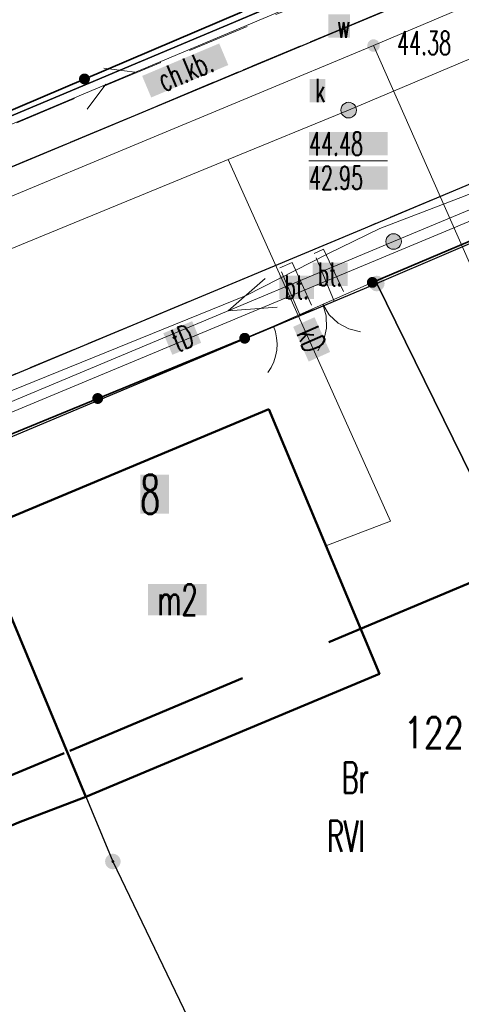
# Model space of a CAD drawing. Header units: millimetres. Extents: x 5507581 to 5508583, y 5765457 to 5766184.
# Tile 28 of 59: x 5508033 to 5508047, y 5765717 to 5765748. Entities that reach past the tile are written whole.
import ezdxf
from ezdxf.enums import TextEntityAlignment as Align

# ---------------------------------------------------------------- set-up
doc = ezdxf.new("R2010")
doc.units = ezdxf.units.MM
for name, pattern in [('PRZER1-1', [2, 1, -1]), ('PRZER2-1', [3, 2, -1]), ('PRZER3-1', [2, 1.5, -0.5]), ('Przerywana 42 __ __ __ __ __ __ __ __ __ __', [3, 2, -1])]:
    doc.linetypes.add(name, pattern=pattern)
doc.layers.get('0').update_dxf_attribs({"lineweight": 18})
for name, color, linetype, lineweight in [('EGDE', 122, 'Continuous', 18), ('EGDE_O', 7, 'Continuous', 18), ('EGPG', 7, 'Continuous', 18), ('GEPADR_O', 7, 'Continuous', 18), ('GUPPRZ_O', 7, 'Continuous', 18), ('OTBU', 7, 'Continuous', 50), ('OTBU_O', 7, 'Continuous', 50), ('OTKC', 7, 'Continuous', 30), ('OTKC_O', 7, 'Continuous', 18), ('OTKJ', 7, 'Continuous', 30), ('OTKK', 7, 'Continuous', 30), ('OTKU', 7, 'Continuous', 18), ('OTKU_O', 7, 'Continuous', 18), ('OTOB', 7, 'Continuous', 18), ('OTOF', 7, 'Continuous', 18), ('OTOO', 7, 'Continuous', 35), ('SUPP', 7, 'Continuous', 18), ('ZAKRES', 24, 'Przerywana 42 __ __ __ __ __ __ __ __ __ __', 50)]:
    doc.layers.add(name, color=color, linetype=linetype, lineweight=lineweight)
for name, color, linetype, lineweight, true_color in [('EGKK', 7, 'Continuous', 18, 0x24bc24), ('EGKK_O', 7, 'Continuous', 18, 0x24bc24), ('EGUG', 7, 'Continuous', 18, 0x008000), ('EGUG_O', 7, 'Continuous', 18, 0x008000), ('SUEP', 1, 'Continuous', 18, 0xff0000), ('SUGP', 7, 'Continuous', 18, 0xbfbf00), ('SUKP', 7, 'Continuous', 18, 0x803300), ('SUKP_O', 7, 'Continuous', 18, 0x803300), ('SUKS', 7, 'Continuous', 18, 0x803300), ('SUKS_O', 7, 'Continuous', 18, 0x803300), ('SUTP', 7, 'Continuous', 18, 0xff9100), ('SUTP_O', 7, 'Continuous', 18, 0xff9100), ('SUWP', 5, 'Continuous', 18, 0x0000ff), ('SUWW', 5, 'Continuous', 18, 0x0000ff), ('SUWW_O', 5, 'Continuous', 18, 0x0000ff)]:
    doc.layers.add(name, color=color, linetype=linetype, lineweight=lineweight, true_color=true_color)
doc.styles.add('opisy', font='romans.shx', dxfattribs={"width": 0.6})

# ---------------------------------------------------------------- blocks, each defined once
blk = doc.blocks.new('D_SUEP1')
at = {"color": 0}
blk.add_lwpolyline([(-0.75, -0.5), (0.75, 0), (-0.75, 0.5)], dxfattribs=at)
blk = doc.blocks.new('D_SUTP1')
at = {"color": 0}
for points in [[(0.9325, 0), (0.0675, 0.5)], [(-0.0675, 0), (-0.9325, -0.5)]]:
    blk.add_lwpolyline(points, dxfattribs=at)
blk = doc.blocks.new('D_GUPKSD1_1')
at = {"true_color": 0xffffff}
blk.add_hatch(color=7, dxfattribs=at).paths.add_polyline_path([(-0.25, 0), (-0.241481, -0.064705), (-0.216506, -0.125), (-0.176777, -0.176777), (-0.125, -0.216506), (-0.064705, -0.241481), (0, -0.25), (0.064705, -0.241481), (0.125, -0.216506), (0.176777, -0.176777), (0.216506, -0.125), (0.241481, -0.064705), (0.25, 0), (0.241481, 0.064705), (0.216506, 0.125), (0.176777, 0.176777), (0.125, 0.216506), (0.064705, 0.241481), (0, 0.25), (-0.064705, 0.241481), (-0.125, 0.216506), (-0.176777, 0.176777), (-0.216506, 0.125), (-0.241481, 0.064705)])
at = {"color": 0}
blk.add_lwpolyline([(0, 0.25), (0.064705, 0.241481), (0.125, 0.216506), (0.176777, 0.176777), (0.216506, 0.125), (0.241481, 0.064705), (0.25, 0), (0.241481, -0.064705), (0.216506, -0.125), (0.176777, -0.176777), (0.125, -0.216506), (0.064705, -0.241481), (0, -0.25), (-0.064705, -0.241481), (-0.125, -0.216506), (-0.176777, -0.176777), (-0.216506, -0.125), (-0.241481, -0.064705), (-0.25, 0), (-0.241481, 0.064705), (-0.216506, 0.125), (-0.176777, 0.176777), (-0.125, 0.216506), (-0.064705, 0.241481)], close=True, dxfattribs=at)
blk = doc.blocks.new('D_GUPWZA1')
blk.add_hatch(color=0).paths.add_polyline_path([(-0.2, 0), (-0.193185, -0.051764), (-0.173205, -0.1), (-0.141421, -0.141421), (-0.1, -0.173205), (-0.051764, -0.193185), (0, -0.2), (0.051764, -0.193185), (0.1, -0.173205), (0.141421, -0.141421), (0.173205, -0.1), (0.193185, -0.051764), (0.2, 0), (0.193185, 0.051764), (0.173205, 0.1), (0.141421, 0.141421), (0.1, 0.173205), (0.051764, 0.193185), (0, 0.2), (-0.051764, 0.193185), (-0.1, 0.173205), (-0.141421, 0.141421), (-0.173205, 0.1), (-0.193185, 0.051764)])
blk = doc.blocks.new('D_GUPISN1')
at = {"true_color": 0xffffff}
blk.add_hatch(color=7, dxfattribs=at).paths.add_polyline_path([(-0.25, 0), (-0.241481, -0.064705), (-0.216506, -0.125), (-0.176777, -0.176777), (-0.125, -0.216506), (-0.064705, -0.241481), (0, -0.25), (0.064705, -0.241481), (0.125, -0.216506), (0.176777, -0.176777), (0.216506, -0.125), (0.241481, -0.064705), (0.25, 0), (0.241481, 0.064705), (0.216506, 0.125), (0.176777, 0.176777), (0.125, 0.216506), (0.064705, 0.241481), (0, 0.25), (-0.064705, 0.241481), (-0.125, 0.216506), (-0.176777, 0.176777), (-0.216506, 0.125), (-0.241481, 0.064705)])
at = {"color": 0}
blk.add_lwpolyline([(0, 0.25), (0.064705, 0.241481), (0.125, 0.216506), (0.176777, 0.176777), (0.216506, 0.125), (0.241481, 0.064705), (0.25, 0), (0.241481, -0.064705), (0.216506, -0.125), (0.176777, -0.176777), (0.125, -0.216506), (0.064705, -0.241481), (0, -0.25), (-0.064705, -0.241481), (-0.125, -0.216506), (-0.176777, -0.176777), (-0.216506, -0.125), (-0.241481, -0.064705), (-0.25, 0), (-0.241481, 0.064705), (-0.216506, 0.125), (-0.176777, 0.176777), (-0.125, 0.216506), (-0.064705, 0.241481)], close=True, dxfattribs=at)
blk = doc.blocks.new('D_KOLO')
blk.add_hatch(color=0).paths.add_polyline_path([(-0.175, 0), (-0.169037, -0.045293), (-0.151554, -0.0875), (-0.123744, -0.123744), (-0.0875, -0.151554), (-0.045293, -0.169037), (0, -0.175), (0.045293, -0.169037), (0.0875, -0.151554), (0.123744, -0.123744), (0.151554, -0.0875), (0.169037, -0.045293), (0.175, 0), (0.169037, 0.045293), (0.151554, 0.0875), (0.123744, 0.123744), (0.0875, 0.151554), (0.045293, 0.169037), (0, 0.175), (-0.045293, 0.169037), (-0.0875, 0.151554), (-0.123744, 0.123744), (-0.151554, 0.0875), (-0.169037, 0.045293)])
blk = doc.blocks.new('D_GSLKOG1')
blk.add_hatch(color=0).paths.add_polyline_path([(-0.175, 0), (-0.169037, -0.045293), (-0.151554, -0.0875), (-0.123744, -0.123744), (-0.0875, -0.151554), (-0.045293, -0.169037), (0, -0.175), (0.045293, -0.169037), (0.0875, -0.151554), (0.123744, -0.123744), (0.151554, -0.0875), (0.169037, -0.045293), (0.175, 0), (0.169037, 0.045293), (0.151554, 0.0875), (0.123744, 0.123744), (0.0875, 0.151554), (0.045293, 0.169037), (0, 0.175), (-0.045293, 0.169037), (-0.0875, 0.151554), (-0.123744, 0.123744), (-0.151554, 0.0875), (-0.169037, 0.045293)])
blk = doc.blocks.new('D_GSLKFU1')
at = {"color": 0}
blk.add_lwpolyline([(0, 0), (-0.012833, -0.195789), (-0.051111, -0.388229), (-0.114181, -0.574025), (-0.200962, -0.75), (-0.30997, -0.913142), (-0.43934, -1.06066), (-0.586858, -1.19003), (-0.75, -1.299038)], dxfattribs=at)
blk = doc.blocks.new('D_GSLKBR1')
at = {"color": 0}
for points in [[(1.299038, 0.75), (1.06066, 0.43934), (0.75, 0.200962), (0.388229, 0.051111), (0, 0)], [(0, 0), (0.388229, -0.051111), (0.75, -0.200962), (1.06066, -0.43934), (1.299038, -0.75)]]:
    blk.add_lwpolyline(points, dxfattribs=at)
blk = doc.blocks.new('D_GEPPGD1_2')
at = {"true_color": 0xffffff}
blk.add_hatch(color=7, dxfattribs=at).paths.add_polyline_path([(0, -0.25), (0.077254, -0.237764), (0.146946, -0.202254), (0.202254, -0.146946), (0.237764, -0.077254), (0.25, 0), (0.237764, 0.077254), (0.202254, 0.146946), (0.146946, 0.202254), (0.077254, 0.237764), (0, 0.25), (-0.077254, 0.237764), (-0.146946, 0.202254), (-0.202254, 0.146946), (-0.237764, 0.077254), (-0.25, 0), (-0.237764, -0.077254), (-0.202254, -0.146946), (-0.146946, -0.202254), (-0.077254, -0.237764)])
blk.add_hatch(color=0).paths.add_polyline_path([(0, -0.045), (0.013906, -0.042798), (0.02645, -0.036406), (0.036406, -0.02645), (0.042798, -0.013906), (0.045, 0), (0.042798, 0.013906), (0.036406, 0.02645), (0.02645, 0.036406), (0.013906, 0.042798), (0, 0.045), (-0.013906, 0.042798), (-0.02645, 0.036406), (-0.036406, 0.02645), (-0.042798, 0.013906), (-0.045, 0), (-0.042798, -0.013906), (-0.036406, -0.02645), (-0.02645, -0.036406), (-0.013906, -0.042798)])

msp = doc.modelspace()

# ---------------------------------------------------------------- hatches: boundary and pattern name
at = {"layer": 'GEPADR_O', "true_color": 0xffffff}
msp.add_hatch(color=7, dxfattribs=at).paths.add_polyline_path([(5508036.501, 5765732.376), (5508036.501, 5765733.626), (5508037.421, 5765733.626), (5508037.421, 5765732.376)], flags=0)
at = {"layer": 'GUPPRZ_O', "true_color": 0xffffff}
for points in [[(5508041.907, 5765743.859), (5508041.907, 5765744.609), (5508044.427, 5765744.609), (5508044.427, 5765743.859)], [(5508041.907, 5765742.764), (5508041.907, 5765743.514), (5508044.427, 5765743.514), (5508044.427, 5765742.764)]]:
    msp.add_hatch(color=7, dxfattribs=at).paths.add_polyline_path(points, flags=0)
at = {"layer": 'OTBU_O', "true_color": 0xffffff}
msp.add_hatch(color=7, dxfattribs=at).paths.add_polyline_path([(5508036.756, 5765729.125), (5508036.756, 5765730.125), (5508038.636, 5765730.125), (5508038.636, 5765729.125)], flags=0)
at = {"layer": 'OTKC_O', "true_color": 0xffffff}
msp.add_hatch(color=7, dxfattribs=at).paths.add_polyline_path([(5508036.563, 5765746.406), (5508039.033, 5765747.446), (5508039.324, 5765746.755), (5508036.854, 5765745.715)], flags=0)
at = {"layer": 'OTKU_O', "true_color": 0xffffff}
for points in [[(5508042.025, 5765739.675), (5508042.025, 5765740.425), (5508043.145, 5765740.425), (5508043.145, 5765739.675)], [(5508040.955, 5765739.259), (5508040.955, 5765740.009), (5508042.075, 5765740.009), (5508042.075, 5765739.259)]]:
    msp.add_hatch(color=7, dxfattribs=at).paths.add_polyline_path(points, flags=0)
at = {"layer": 'SUKP_O', "true_color": 0xffffff}
msp.add_hatch(color=7, dxfattribs=at).paths.add_polyline_path([(5508041.403, 5765738.366), (5508042.087, 5765738.674), (5508042.587, 5765737.561), (5508041.902, 5765737.253)], flags=0)
at = {"layer": 'SUKS_O', "true_color": 0xffffff}
msp.add_hatch(color=7, dxfattribs=at).paths.add_polyline_path([(5508041.93, 5765745.56), (5508041.93, 5765746.31), (5508042.43, 5765746.31), (5508042.43, 5765745.56)], flags=0)
at = {"layer": 'SUTP_O', "true_color": 0xffffff}
msp.add_hatch(color=7, dxfattribs=at).paths.add_polyline_path([(5508037.243, 5765738.162), (5508038.166, 5765738.547), (5508038.454, 5765737.855), (5508037.531, 5765737.47)], flags=0)
at = {"layer": 'SUWW_O', "true_color": 0xffffff}
msp.add_hatch(color=7, dxfattribs=at).paths.add_polyline_path([(5508042.53, 5765747.63), (5508042.53, 5765748.38), (5508043.23, 5765748.38), (5508043.23, 5765747.63)], flags=0)

# ---------------------------------------------------------------- linework, layer by layer
at = {"layer": 'EGDE', "linetype": 'Continuous', "lineweight": 30}
for points in [[(5508052.25, 5765753.495), (5508029.622, 5765743.973), (5508021.697, 5765762.377), (5508019.23, 5765768.282), (5507948.903, 5765933.26), (5507971.066, 5765935.566), (5508012.04, 5765846.568), (5508026.925, 5765812.371)], [(5508062.458, 5765747.618), (5508044.083, 5765739.754), (5508057.556, 5765712.345), (5508078.794, 5765671.78), (5508095.337, 5765681.863), (5508075.738, 5765720.775)], [(5508044.083, 5765739.754), (5508030.391, 5765734.008), (5508031.222, 5765731.796), (5508035.625, 5765721.234), (5508042.684, 5765706.551), (5508056.036, 5765681.733), (5508065.526, 5765664.093), (5508078.794, 5765671.78), (5508057.556, 5765712.345)], [(5508030.391, 5765734.008), (5508031.222, 5765731.796), (5508035.625, 5765721.234), (5508042.684, 5765706.551), (5508056.036, 5765681.733), (5508042.895, 5765674.747), (5508040.146, 5765680.306), (5508033.108, 5765694.519), (5508026.645, 5765707.194), (5508016.341, 5765728.164)]]:
    msp.add_lwpolyline(points, close=True, dxfattribs=at)
for points in [[(5507991.241, 5765727.818), (5508001.486, 5765732.084), (5508009.037, 5765735.198), (5508014.972, 5765737.665), (5508029.622, 5765743.973), (5508052.25, 5765753.495), (5508079.871, 5765765.153), (5508087.095, 5765768.109), (5508105.399, 5765776.042), (5508111.546, 5765778.853), (5508130.494, 5765787.031), (5508149.773, 5765794.725), (5508172.843, 5765804.218), (5508195.933, 5765813.67), (5508196.07, 5765813.343), (5508201.23, 5765816.1), (5508229.08, 5765827.52), (5508254.331, 5765838.068), (5508292.719, 5765853.944)], [(5508265.671, 5765832.107), (5508222.398, 5765814.258), (5508216.057, 5765811.592), (5508214.407, 5765811.114), (5508195.111, 5765802.848), (5508182.264, 5765797.312), (5508182.243, 5765797.351), (5508156.658, 5765786.781), (5508127.931, 5765774.928), (5508124.991, 5765774.031), (5508115.287, 5765770.167), (5508111.612, 5765768.592), (5508089.928, 5765759.292), (5508062.458, 5765747.618), (5508044.083, 5765739.754), (5508030.391, 5765734.008), (5508016.341, 5765728.164), (5508010.912, 5765725.859), (5508009.901, 5765725.425), (5508006.216, 5765723.86), (5507950.459, 5765701.224)]]:
    msp.add_lwpolyline(points, dxfattribs=at)
at = {"layer": 'EGKK', "color": 82, "linetype": 'PRZER3-1', "lineweight": 18, "true_color": 0x24bc24}
for points in [[(5507873.173, 5765744.089), (5507896.829, 5765688.31), (5507920.29, 5765698.171), (5507953.412, 5765712.005), (5507964.696, 5765716.775), (5507980.678, 5765723.444), (5507991.241, 5765727.818), (5508001.486, 5765732.084), (5508009.037, 5765735.198), (5508014.972, 5765737.665), (5508029.622, 5765743.973), (5508052.25, 5765753.495), (5508079.871, 5765765.153), (5508053.421, 5765823.446), (5508026.925, 5765812.371), (5508004.695, 5765802.381), (5507989.613, 5765796.951), (5507983.713, 5765795.051), (5507930.115, 5765767.827), (5507896.949, 5765753.873)], [(5508030.391, 5765734.008), (5508016.341, 5765728.164), (5508026.645, 5765707.194), (5508033.108, 5765694.519), (5508040.146, 5765680.306), (5508042.895, 5765674.747), (5508056.036, 5765681.733), (5508065.526, 5765664.093), (5508078.794, 5765671.78), (5508067.735, 5765692.902), (5508057.556, 5765712.345), (5508044.083, 5765739.754)]]:
    msp.add_lwpolyline(points, close=True, dxfattribs=at)
at = {"layer": 'EGUG', "color": 96, "linetype": 'PRZER1-1', "lineweight": 18, "true_color": 0x008000}
for points in [[(5507991.241, 5765727.818), (5508001.486, 5765732.084), (5508009.037, 5765735.198), (5508014.972, 5765737.665), (5508029.622, 5765743.973), (5508052.25, 5765753.495), (5508079.871, 5765765.153), (5508087.095, 5765768.109), (5508105.399, 5765776.042), (5508111.546, 5765778.853), (5508130.494, 5765787.031), (5508149.773, 5765794.725), (5508172.843, 5765804.218), (5508195.933, 5765813.67), (5508196.07, 5765813.343), (5508201.23, 5765816.1), (5508229.08, 5765827.52), (5508254.331, 5765838.068), (5508292.719, 5765853.944)], [(5508265.671, 5765832.107), (5508222.398, 5765814.258), (5508216.057, 5765811.592), (5508214.407, 5765811.114), (5508195.111, 5765802.848), (5508182.264, 5765797.312), (5508182.243, 5765797.351), (5508156.658, 5765786.781), (5508127.931, 5765774.928), (5508124.991, 5765774.031), (5508115.287, 5765770.167), (5508111.612, 5765768.592), (5508089.928, 5765759.292), (5508062.458, 5765747.618), (5508044.083, 5765739.754), (5508030.391, 5765734.008), (5508016.341, 5765728.164), (5508010.912, 5765725.859), (5508009.901, 5765725.425), (5508006.216, 5765723.86), (5507950.459, 5765701.224)]]:
    msp.add_lwpolyline(points, dxfattribs=at)
for points in [[(5507873.173, 5765744.089), (5507896.829, 5765688.31), (5507920.29, 5765698.171), (5507953.412, 5765712.005), (5507964.696, 5765716.775), (5507980.678, 5765723.444), (5507991.241, 5765727.818), (5508001.486, 5765732.084), (5508009.037, 5765735.198), (5508014.972, 5765737.665), (5508029.622, 5765743.973), (5508052.25, 5765753.495), (5508079.871, 5765765.153), (5508053.421, 5765823.446), (5508026.925, 5765812.371), (5508004.695, 5765802.381), (5507989.613, 5765796.951), (5507983.713, 5765795.051), (5507930.115, 5765767.827), (5507896.949, 5765753.873)], [(5508085.951, 5765700.499), (5508067.735, 5765692.902), (5508057.556, 5765712.345), (5508044.083, 5765739.754), (5508062.458, 5765747.618), (5508075.738, 5765720.775)], [(5508030.391, 5765734.008), (5508016.341, 5765728.164), (5508026.645, 5765707.194), (5508033.108, 5765694.519), (5508040.146, 5765680.306), (5508042.895, 5765674.747), (5508056.036, 5765681.733), (5508065.526, 5765664.093), (5508078.794, 5765671.78), (5508067.735, 5765692.902), (5508057.556, 5765712.345), (5508044.083, 5765739.754)]]:
    msp.add_lwpolyline(points, close=True, dxfattribs=at)
at = {"layer": 'GUPPRZ_O', "color": 36, "linetype": 'Continuous', "lineweight": 13, "true_color": 0x803300, "flags": 128}
msp.add_lwpolyline([(5508041.907, 5765743.687), (5508044.427, 5765743.687)], dxfattribs=at)
at = {"layer": 'OTBU', "color": 7, "linetype": 'Continuous', "lineweight": 50}
for points in [[(5508040.624, 5765735.723), (5508031.222, 5765731.796), (5508034.758, 5765723.305), (5508037.155, 5765724.31), (5508044.17, 5765727.252)], [(5508031.222, 5765731.796), (5508022.077, 5765727.975), (5508025.722, 5765719.516), (5508032.596, 5765722.485), (5508034.758, 5765723.305)]]:
    msp.add_lwpolyline(points, close=True, dxfattribs=at)
at = {"layer": 'OTKC', "color": 7, "linetype": 'PRZER2-1', "lineweight": 18}
msp.add_lwpolyline([(5507995.83, 5765729.51), (5508005.56, 5765733.58), (5508024.85, 5765741.63), (5508029.78, 5765743.75), (5508040.93, 5765748.41), (5508060.57, 5765756.6), (5508077.23, 5765763.49), (5508077.3, 5765764.03), (5508078.42, 5765764.46), (5508078.7, 5765764.16), (5508080.12, 5765764.73), (5508080.08, 5765763.86), (5508079.84, 5765763.41), (5508079.48, 5765763.19), (5508061.02, 5765755.46), (5508025.34, 5765740.56), (5508016.48, 5765736.83), (5507996.1, 5765728.3)], close=True, dxfattribs=at)
at = {"layer": 'OTKJ', "color": 7, "linetype": 'PRZER3-1', "lineweight": 18}
for points in [[(5507853.7, 5765668.76), (5507862.61, 5765672.51), (5507873.88, 5765677.29), (5507897.57, 5765687.16), (5507910.58, 5765692.59), (5507929.1, 5765700.35), (5507945.35, 5765707.13), (5507965.18, 5765715.4), (5507983.24, 5765722.91), (5507991.12, 5765726.17), (5507996.1, 5765728.3), (5508025.34, 5765740.56), (5508061.02, 5765755.46), (5508079.48, 5765763.19), (5508079.84, 5765763.41), (5508080.08, 5765763.86), (5508080.12, 5765764.73), (5508080.08, 5765765.18), (5508080.94, 5765766.8)], [(5508092.91, 5765762.2), (5508089.02, 5765760.54), (5508084.47, 5765758.63), (5508076.49, 5765755.24), (5508066.4, 5765751.08), (5508061.47, 5765749.02), (5508056.96, 5765747.1), (5508043.59, 5765741.49), (5508029.84, 5765735.75), (5508020.51, 5765731.89), (5508018.48, 5765731.05), (5508015.8, 5765729.92), (5508009.92, 5765727.45), (5507993.55, 5765720.6), (5507986.07, 5765717.53)]]:
    msp.add_lwpolyline(points, dxfattribs=at)
at = {"layer": 'OTKK', "color": 7, "linetype": 'Continuous'}
for points in [[(5507996.1, 5765728.3), (5508016.48, 5765736.83), (5508025.34, 5765740.56), (5508061.02, 5765755.46), (5508079.48, 5765763.19), (5508079.84, 5765763.41), (5508080.08, 5765763.86), (5508080.12, 5765764.73), (5508080.08, 5765765.18)], [(5507986.07, 5765717.53), (5507993.55, 5765720.6), (5508009.92, 5765727.45), (5508015.8, 5765729.92), (5508018.48, 5765731.05), (5508020.51, 5765731.89), (5508029.84, 5765735.75), (5508043.59, 5765741.49), (5508056.96, 5765747.1), (5508061.47, 5765749.02), (5508066.4, 5765751.08), (5508076.49, 5765755.24), (5508084.47, 5765758.63), (5508089.02, 5765760.54), (5508092.91, 5765762.2)]]:
    msp.add_lwpolyline(points, dxfattribs=at)
at = {"layer": 'OTKU', "color": 7, "linetype": 'PRZER3-1', "lineweight": 18}
for points in [[(5508042.08, 5765740.72), (5508042.38, 5765740.86), (5508043.09, 5765739.35), (5508042.72, 5765739.19)], [(5508040.98, 5765740.26), (5508041.37, 5765740.43), (5508042.05, 5765738.92), (5508041.62, 5765738.75)]]:
    msp.add_lwpolyline(points, close=True, dxfattribs=at)
at = {"layer": 'OTOB', "color": 7, "linetype": 'Continuous', "lineweight": 18}
msp.add_lwpolyline([(5508040.77, 5765738.39), (5508043.94, 5765739.79)], dxfattribs=at)
at = {"layer": 'OTOF', "color": 7, "linetype": 'Continuous', "lineweight": 18}
msp.add_lwpolyline([(5508039.85, 5765738), (5508040.77, 5765738.39)], dxfattribs=at)
at = {"layer": 'OTOO', "color": 7, "linetype": 'Continuous', "lineweight": 35}
for points in [[(5508039.77, 5765748.46), (5508029.66, 5765744.16)], [(5508043.94, 5765739.79), (5508052.26, 5765743.31), (5508057.63, 5765745.55)], [(5508021.25, 5765730.3), (5508030.43, 5765734.14), (5508039.85, 5765738)]]:
    msp.add_lwpolyline(points, dxfattribs=at)
at = {"layer": 'SUEP', "color": 1, "linetype": 'Continuous', "lineweight": 18, "true_color": 0xff0000}
msp.add_lwpolyline([(5507846.17, 5765657.54), (5507883.36, 5765673.2), (5507921.68, 5765689.34), (5507957.37, 5765704.46), (5507992.79, 5765719.42), (5508014.23, 5765728.37), (5508044.62, 5765741.1), (5508066.97, 5765750.43), (5508090.8, 5765760.33)], dxfattribs=at)
at = {"layer": 'SUGP', "color": 52, "linetype": 'Continuous', "lineweight": 18, "true_color": 0xbfbf00}
msp.add_lwpolyline([(5508152.28, 5765786.65), (5508139.015, 5765781.004), (5508135.658, 5765779.537), (5508132.519, 5765778.145), (5508129.159, 5765776.767), (5508125.661, 5765775.336), (5508122.747, 5765774.189), (5508120.122, 5765773.059), (5508099.397, 5765764.27), (5508090.555, 5765760.756), (5508077.817, 5765755.292), (5508075.133, 5765754.121), (5508066.625, 5765750.834), (5508046.919, 5765742.56), (5508044.183, 5765741.517), (5508042.511, 5765740.708), (5508039.901, 5765739.368), (5508013.895, 5765728.828), (5508004.793, 5765724.848), (5508001.889, 5765723.671), (5507992.474, 5765719.874), (5507976.148, 5765712.947)], dxfattribs=at)
at = {"layer": 'SUKP', "color": 36, "linetype": 'Continuous', "lineweight": 18, "true_color": 0x803300}
for points in [[(5508006.685, 5765719.596), (5508002.17, 5765728.45), (5508039.319, 5765743.723), (5508043.18, 5765745.31), (5508084.25, 5765762.67)], [(5508039.319, 5765743.723), (5508044.522, 5765732.138), (5508042.454, 5765731.351)]]:
    msp.add_lwpolyline(points, dxfattribs=at)
at = {"layer": 'SUTP', "color": 30, "linetype": 'Continuous', "lineweight": 18, "true_color": 0xff9100}
for points in [[(5507812.87, 5765654.46), (5507864.11, 5765675.47), (5507906.86, 5765692.27), (5507967.23, 5765717.62), (5508018.04, 5765738.84), (5508066.72, 5765759.3), (5508113.77, 5765778.96), (5508159.39, 5765798.12), (5508204.17, 5765816.57)], [(5508137.45, 5765779.74), (5508076.88, 5765754.2), (5508009.398, 5765726.053), (5507969.53, 5765708.7), (5507945.69, 5765699.55), (5507924.35, 5765689.87), (5507875.83, 5765669.41)]]:
    msp.add_lwpolyline(points, dxfattribs=at)
at = {"layer": 'SUWP', "color": 5, "linetype": 'Continuous', "lineweight": 18, "true_color": 0x0000ff}
for points in [[(5507891.596, 5765685.027), (5507891.895, 5765684.371), (5507909.815, 5765691.493), (5507918.804, 5765695.348), (5507944.3, 5765706.24), (5507963.31, 5765715.33), (5507969.02, 5765717.42), (5507996.56, 5765729.01), (5508004.49, 5765731.16), (5508012.81, 5765734.42), (5508016.68, 5765735.86), (5508029.184, 5765741.228), (5508032.277, 5765742.514), (5508043.98, 5765747.38), (5508072.778, 5765759.563), (5508089.442, 5765766.613), (5508096.69, 5765769.68), (5508107.453, 5765773.622), (5508143.018, 5765788.914), (5508159.103, 5765795.705), (5508181.23, 5765805.091)], [(5508043.98, 5765747.38), (5508049.773, 5765734.279), (5508050.281, 5765734.454)]]:
    msp.add_lwpolyline(points, dxfattribs=at)
at = {"layer": 'ZAKRES', "color": 7, "ltscale": 3}
msp.add_lwpolyline([(5507954.462, 5765692.059), (5508010.052, 5765714.628), (5508020.216, 5765718.948), (5508034.245, 5765724.783), (5508047.984, 5765730.549), (5508066.38, 5765738.422), (5508093.854, 5765750.097), (5508119.107, 5765760.927), (5508128.305, 5765764.589), (5508131.306, 5765765.506), (5508177.657, 5765784.642), (5508177.744, 5765784.477), (5508199.058, 5765793.663), (5508217.779, 5765801.682), (5508219.397, 5765802.151), (5508226.241, 5765805.029), (5508269.505, 5765822.873)], dxfattribs=at)

# ---------------------------------------------------------------- block references
at = {"layer": 'EGPG', "color": 7, "linetype": 'Continuous', "lineweight": 18}
for p in [(5508044.083, 5765739.754), (5508035.625, 5765721.234)]:
    msp.add_blockref('D_GEPPGD1_2', p, dxfattribs=at)
at = {"layer": 'OTOB', "color": 7, "linetype": 'Continuous', "lineweight": 18, "rotation": 293.8281891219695}
msp.add_blockref('D_GSLKBR1', (5508042.355, 5765739.09), dxfattribs=at)
at = {"layer": 'OTOF', "color": 7, "linetype": 'Continuous', "lineweight": 18, "rotation": 22.97272131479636}
msp.add_blockref('D_GSLKFU1', (5508040.77, 5765738.39), dxfattribs=at)
at = {"layer": 'OTOO', "color": 7, "linetype": 'Continuous', "lineweight": 25}
for name, p, rotation in [('D_KOLO', (5508034.715, 5765746.31), 203.0410908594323), ('D_KOLO', (5508034.715, 5765746.31), 203.0410908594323), ('D_GSLKOG1', (5508043.94, 5765739.79), 22.93210043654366), ('D_GSLKOG1', (5508039.85, 5765738), 22.28217271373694), ('D_KOLO', (5508035.14, 5765736.07), 22.28217271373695), ('D_KOLO', (5508035.14, 5765736.07), 22.28217271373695)]:
    msp.add_blockref(name, p, dxfattribs=dict(at, rotation=rotation))
at = {"layer": 'SUEP', "color": 1, "linetype": 'Continuous', "lineweight": 18, "true_color": 0xff0000, "rotation": 202.7282148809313}
msp.add_blockref('D_SUEP1', (5508040.008, 5765739.168), dxfattribs=at)
at = {"layer": 'SUKS', "color": 36, "linetype": 'Continuous', "lineweight": 18, "true_color": 0x803300}
msp.add_blockref('D_GUPKSD1_1', (5508043.18, 5765745.31), dxfattribs=at)
at = {"layer": 'SUPP', "color": 7, "linetype": 'Continuous', "lineweight": 18}
msp.add_blockref('D_GUPISN1', (5508044.62, 5765741.1), dxfattribs=at)
at = {"layer": 'SUTP', "color": 30, "linetype": 'Continuous', "lineweight": 18, "true_color": 0xff9100, "rotation": 22.79681140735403}
msp.add_blockref('D_SUTP1', (5508035.466, 5765746.164), dxfattribs=at)
at = {"layer": 'SUWW', "color": 5, "linetype": 'Continuous', "lineweight": 18, "true_color": 0x0000ff}
msp.add_blockref('D_GUPWZA1', (5508043.98, 5765747.38), dxfattribs=at)

# ---------------------------------------------------------------- texts
at = {"layer": 'EGDE_O', "color": 122, "linetype": 'Continuous', "lineweight": 20, "ltscale": 0.2, "style": 'opisy', "width": 0.75}
msp.add_text('122', height=1, dxfattribs=at).set_placement((5508045.914, 5765724.86), align=Align.CENTER)
at = {"layer": 'EGKK_O', "color": 82, "linetype": 'Continuous', "lineweight": 20, "ltscale": 0.2, "true_color": 0x24bc24, "style": 'opisy', "width": 0.6}
msp.add_text('RVI', height=1, dxfattribs=at).set_placement((5508043.092, 5765721.546), align=Align.CENTER)
at = {"layer": 'EGUG_O', "color": 96, "linetype": 'Continuous', "lineweight": 20, "ltscale": 0.2, "true_color": 0x008000, "style": 'opisy', "width": 0.6}
msp.add_text('Br', height=1, dxfattribs=at).set_placement((5508043.392, 5765723.421), align=Align.CENTER)
at = {"layer": 'GEPADR_O', "color": 7, "linetype": 'Continuous', "lineweight": 25, "ltscale": 0.25, "style": 'opisy', "width": 0.6}
msp.add_text('8', height=1.25, dxfattribs=at).set_placement((5508036.501, 5765732.376, 10.8))
at = {"layer": 'GUPPRZ_O', "color": 5, "linetype": 'Continuous', "lineweight": 15, "ltscale": 0.15, "true_color": 0x0000ff, "style": 'opisy', "width": 0.6}
msp.add_text('44.38', height=0.75, dxfattribs=at).set_placement((5508044.73, 5765747.087, 10.8))
at = {"layer": 'GUPPRZ_O', "color": 36, "linetype": 'Continuous', "lineweight": 15, "ltscale": 0.15, "true_color": 0x803300, "style": 'opisy', "width": 0.6}
for s, p in [('44.48', (5508041.907, 5765743.859, 10.8)), ('42.95', (5508041.907, 5765742.764, 10.8))]:
    msp.add_text(s, height=0.75, dxfattribs=at).set_placement(p)
at = {"layer": 'OTBU_O', "color": 7, "linetype": 'Continuous', "lineweight": 20, "ltscale": 0.2, "style": 'opisy', "width": 0.6}
msp.add_text('m2', height=1, dxfattribs=at).set_placement((5508037.696, 5765729.125), align=Align.CENTER)
at = {"layer": 'OTKC_O', "color": 7, "linetype": 'Continuous', "lineweight": 15, "ltscale": 0.15, "style": 'opisy', "width": 0.6}
msp.add_text('ch.kb.', height=0.75, rotation=22.8348, dxfattribs=at).set_placement((5508038.089, 5765746.235), align=Align.CENTER)
at = {"layer": 'OTKU_O', "color": 7, "linetype": 'Continuous', "lineweight": 15, "ltscale": 0.15, "style": 'opisy', "width": 0.6}
for p in [(5508042.585, 5765739.675), (5508041.515, 5765739.259)]:
    msp.add_text('bt.', height=0.75, dxfattribs=at).set_placement(p, align=Align.CENTER)
at = {"layer": 'SUKP_O', "color": 36, "linetype": 'Continuous', "lineweight": 15, "ltscale": 0.15, "true_color": 0x803300, "style": 'opisy', "width": 0.6}
msp.add_text('kD', height=0.75, rotation=294.1865, dxfattribs=at).set_placement((5508041.653, 5765737.81), align=Align.CENTER)
at = {"layer": 'SUKS_O', "color": 36, "linetype": 'Continuous', "lineweight": 15, "ltscale": 0.15, "true_color": 0x803300, "style": 'opisy', "width": 0.6}
msp.add_text('k', height=0.75, dxfattribs=at).set_placement((5508042.43, 5765745.56), align=Align.RIGHT)
at = {"layer": 'SUTP_O', "color": 30, "linetype": 'Continuous', "lineweight": 15, "ltscale": 0.15, "true_color": 0xff9100, "style": 'opisy', "width": 0.6}
msp.add_text('tD', height=0.75, rotation=22.6408, dxfattribs=at).set_placement((5508037.993, 5765737.662), align=Align.CENTER)
at = {"layer": 'SUWW_O', "color": 5, "linetype": 'Continuous', "lineweight": 15, "ltscale": 0.15, "true_color": 0x0000ff, "style": 'opisy', "width": 0.6}
msp.add_text('w', height=0.75, dxfattribs=at).set_placement((5508043.23, 5765747.63), align=Align.RIGHT)

doc.saveas('drawing.dxf')
